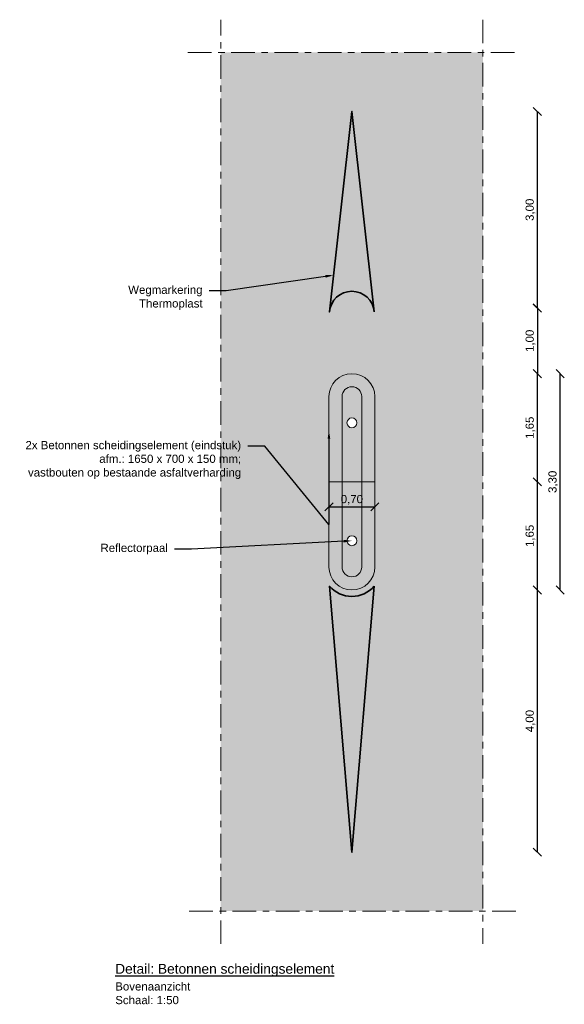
# Model space of a CAD drawing. Header units: metres. Extents: x -1 to 197910, y -70 to 354116.
# Tile 12 of 65: x 17 to 25, y 28 to 43. Entities that reach past the tile are written whole.
import ezdxf
from ezdxf import colors
from ezdxf.entities.mleader import LeaderData, LeaderLine
from ezdxf.math import Vec2, Vec3

# ---------------------------------------------------------------- set-up
doc = ezdxf.new("R2010")
doc.units = ezdxf.units.M
doc.header["$PDMODE"] = 1
doc.linetypes.add('ACAD_ISO04W100', pattern=[30, 24, -3, 0, -3])
for name, color, linetype, lineweight in [('N-WE-AL-DETAIL-G', 7, 'Continuous', 9), ('N-WE-VW-MARKERING-G', 7, 'Continuous', 35), ('X-XX-AL-AANKLEDING-M', 7, 'Continuous', 18), ('X-XX-AL-AANKLEDING-T25', 7, 'Continuous', 25), ('X-XX-AL-AANKLEDING-T30', 7, 'Continuous', 30)]:
    doc.layers.add(name, color=color, linetype=linetype, lineweight=lineweight)
doc.styles.add('NLCS_ISO', font='arial.ttf')
doc.styles.get("Standard").update_dxf_attribs({"font": 'arial.ttf'})
doc.dimstyles.new('NLCS_1-50', dxfattribs={"dimscale": 0.05, "dimtxt": 2.5, "dimasz": 2.5, "dimexe": 1.25, "dimexo": 0.625, "dimtad": 1, "dimtxsty": 'Standard', "dimblk": 'OBLIQUE', "dimcen": 0, "dimse1": 1, "dimse2": 1, "dimadec": 0, "dimazin": 0, "dimtfac": 1, "dimtmove": 0, "dimatfit": 3, "dimfxl": 1, "dimarcsym": 0})

# ---------------------------------------------------------------- blocks, each defined once
blk = doc.blocks.new('_Oblique')
at = {"color": 0, "linetype": 'ByBlock', "lineweight": -2}
blk.add_line((-0.5, -0.5), (0.5, 0.5), dxfattribs=at)
blk = doc.blocks.new('*D122')
at = {"layer": 'Defpoints', "color": 0, "transparency": 16777216}
for p in [(22.01622775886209, 34.715353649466), (24.84693366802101, 34.715353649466), (22.01622775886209, 30.71447593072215)]:
    blk.add_point(p, dxfattribs=at)
at = {"layer": 'X-XX-AL-AANKLEDING-M', "color": 0, "lineweight": -2, "transparency": 16777216}
blk.add_line((24.84693366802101, 30.71447593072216), (24.84693366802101, 34.715353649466), dxfattribs=at)
at = {"layer": 'X-XX-AL-AANKLEDING-M', "color": 0, "lineweight": -2, "transparency": 16777216, "xscale": 0.125, "yscale": 0.125, "zscale": 0.125}
for p, rotation in [((24.84693366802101, 34.715353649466), 90), ((24.84693366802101, 30.71447593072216), 270)]:
    blk.add_blockref('_Oblique', p, dxfattribs=dict(at, rotation=rotation))
at = {"layer": 'X-XX-AL-AANKLEDING-M', "color": 0, "transparency": 16777216, "insert": (24.740564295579, 32.71491479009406), "char_height": 0.125, "attachment_point": 5, "rotation": 90}
blk.add_mtext('4,00', dxfattribs=at)
blk = doc.blocks.new('*D123')
at = {"layer": 'Defpoints', "color": 0, "transparency": 16777216}
for p in [(22.01622775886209, 36.365353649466), (24.84693366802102, 36.365353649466), (22.01622775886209, 34.715353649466)]:
    blk.add_point(p, dxfattribs=at)
at = {"layer": 'X-XX-AL-AANKLEDING-M', "color": 0, "lineweight": -2, "transparency": 16777216}
blk.add_line((24.84693366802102, 34.715353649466), (24.84693366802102, 36.365353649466), dxfattribs=at)
at = {"layer": 'X-XX-AL-AANKLEDING-M', "color": 0, "lineweight": -2, "transparency": 16777216, "xscale": 0.125, "yscale": 0.125, "zscale": 0.125}
for p, rotation in [((24.84693366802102, 36.365353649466), 90), ((24.84693366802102, 34.715353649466), 270)]:
    blk.add_blockref('_Oblique', p, dxfattribs=dict(at, rotation=rotation))
at = {"layer": 'X-XX-AL-AANKLEDING-M', "color": 0, "transparency": 16777216, "insert": (24.74056429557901, 35.54035364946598), "char_height": 0.125, "attachment_point": 5, "rotation": 90}
blk.add_mtext('1,65', dxfattribs=at)
blk = doc.blocks.new('*D124')
at = {"layer": 'Defpoints', "color": 0, "transparency": 16777216}
for p in [(22.01622775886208, 38.01535364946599), (24.84693366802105, 38.01535364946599), (22.01622775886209, 36.365353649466)]:
    blk.add_point(p, dxfattribs=at)
at = {"layer": 'X-XX-AL-AANKLEDING-M', "color": 0, "lineweight": -2, "transparency": 16777216}
blk.add_line((24.84693366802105, 36.365353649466), (24.84693366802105, 38.01535364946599), dxfattribs=at)
at = {"layer": 'X-XX-AL-AANKLEDING-M', "color": 0, "lineweight": -2, "transparency": 16777216, "xscale": 0.125, "yscale": 0.125, "zscale": 0.125}
for p, rotation in [((24.84693366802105, 38.01535364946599), 90), ((24.84693366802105, 36.365353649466), 270)]:
    blk.add_blockref('_Oblique', p, dxfattribs=dict(at, rotation=rotation))
at = {"layer": 'X-XX-AL-AANKLEDING-M', "color": 0, "transparency": 16777216, "insert": (24.74056429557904, 37.19035364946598), "char_height": 0.125, "attachment_point": 5, "rotation": 90}
blk.add_mtext('1,65', dxfattribs=at)
blk = doc.blocks.new('*D125')
at = {"layer": 'Defpoints', "color": 0, "transparency": 16777216}
for p in [(22.0162277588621, 42.01623136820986), (24.84693366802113, 42.01623136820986), (22.01622775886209, 39.01535364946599)]:
    blk.add_point(p, dxfattribs=at)
at = {"layer": 'X-XX-AL-AANKLEDING-M', "color": 0, "lineweight": -2, "transparency": 16777216}
blk.add_line((24.84693366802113, 39.01535364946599), (24.84693366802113, 42.01623136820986), dxfattribs=at)
at = {"layer": 'X-XX-AL-AANKLEDING-M', "color": 0, "lineweight": -2, "transparency": 16777216, "xscale": 0.125, "yscale": 0.125, "zscale": 0.125}
for p, rotation in [((24.84693366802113, 42.01623136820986), 90), ((24.84693366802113, 39.01535364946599), 270)]:
    blk.add_blockref('_Oblique', p, dxfattribs=dict(at, rotation=rotation))
at = {"layer": 'X-XX-AL-AANKLEDING-M', "color": 0, "transparency": 16777216, "insert": (24.74056429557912, 40.51579250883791), "char_height": 0.125, "attachment_point": 5, "rotation": 90}
blk.add_mtext('3,00', dxfattribs=at)
blk = doc.blocks.new('*D126')
at = {"layer": 'Defpoints', "color": 0, "transparency": 16777216}
for p in [(22.01622775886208, 38.01535364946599), (25.19487969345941, 38.01535364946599), (22.01622775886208, 34.71535364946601)]:
    blk.add_point(p, dxfattribs=at)
at = {"layer": 'X-XX-AL-AANKLEDING-M', "color": 0, "lineweight": -2, "transparency": 16777216}
blk.add_line((25.19487969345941, 34.71535364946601), (25.19487969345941, 38.01535364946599), dxfattribs=at)
at = {"layer": 'X-XX-AL-AANKLEDING-M', "color": 0, "lineweight": -2, "transparency": 16777216, "xscale": 0.125, "yscale": 0.125, "zscale": 0.125}
for p, rotation in [((25.19487969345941, 38.01535364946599), 90), ((25.19487969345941, 34.71535364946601), 270)]:
    blk.add_blockref('_Oblique', p, dxfattribs=dict(at, rotation=rotation))
at = {"layer": 'X-XX-AL-AANKLEDING-M', "color": 0, "transparency": 16777216, "insert": (25.0885103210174, 36.36535364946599), "char_height": 0.125, "attachment_point": 5, "rotation": 90}
blk.add_mtext('3,30', dxfattribs=at)
blk = doc.blocks.new('*D127')
at = {"layer": 'Defpoints', "color": 0, "transparency": 16777216}
for p in [(22.36622775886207, 35.98426094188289), (21.66622775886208, 35.06535364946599), (22.36622775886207, 35.06535364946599)]:
    blk.add_point(p, dxfattribs=at)
at = {"layer": 'X-XX-AL-AANKLEDING-M', "color": 0, "lineweight": -2, "transparency": 16777216}
blk.add_line((21.66622775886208, 35.98426094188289), (22.36622775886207, 35.98426094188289), dxfattribs=at)
at = {"layer": 'X-XX-AL-AANKLEDING-M', "color": 0, "lineweight": -2, "transparency": 16777216, "xscale": 0.125, "yscale": 0.125, "zscale": 0.125, "rotation": 180}
blk.add_blockref('_Oblique', (21.66622775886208, 35.98426094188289), dxfattribs=at)
at = {"layer": 'X-XX-AL-AANKLEDING-M', "color": 0, "lineweight": -2, "transparency": 16777216, "xscale": 0.125, "yscale": 0.125, "zscale": 0.125}
blk.add_blockref('_Oblique', (22.36622775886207, 35.98426094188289), dxfattribs=at)
at = {"layer": 'X-XX-AL-AANKLEDING-M', "color": 0, "transparency": 16777216, "insert": (22.01622775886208, 36.09063031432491), "char_height": 0.125, "attachment_point": 5}
blk.add_mtext('0,70', dxfattribs=at)
blk = doc.blocks.new('*D157')
at = {"layer": 'Defpoints', "color": 0, "transparency": 16777216}
for p in [(22.35823987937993, 39.01780485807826), (22.01622775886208, 38.01535364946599), (24.84693366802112, 38.01535364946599)]:
    blk.add_point(p, dxfattribs=at)
at = {"layer": 'X-XX-AL-AANKLEDING-M', "color": 0, "lineweight": -2, "transparency": 16777216}
blk.add_line((24.84693366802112, 39.01780485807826), (24.84693366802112, 38.01535364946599), dxfattribs=at)
at = {"layer": 'X-XX-AL-AANKLEDING-M', "color": 0, "lineweight": -2, "transparency": 16777216, "xscale": 0.125, "yscale": 0.125, "zscale": 0.125}
for p, rotation in [((24.84693366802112, 39.01780485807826), 90), ((24.84693366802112, 38.01535364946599), 270)]:
    blk.add_blockref('_Oblique', p, dxfattribs=dict(at, rotation=rotation))
at = {"layer": 'X-XX-AL-AANKLEDING-M', "color": 0, "transparency": 16777216, "insert": (24.74056429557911, 38.51657925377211), "char_height": 0.125, "attachment_point": 5, "rotation": 90}
blk.add_mtext('1,00', dxfattribs=at)

msp = doc.modelspace()

# ---------------------------------------------------------------- hatches: boundary and pattern name
h = msp.add_hatch(color=256)
h.dxf.hatch_style = 1
edge = h.paths.add_edge_path()
edge.add_line((22.35823987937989, 38.95780485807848), (22.01622775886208, 42.01623136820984))
edge.add_line((22.01622775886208, 42.01623136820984), (21.67421563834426, 38.95780485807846))
edge.add_arc((22.01622775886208, 38.92897822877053), 0.3432248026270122, 4.817810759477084, 175.1821892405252, ccw=False)
h = msp.add_hatch(color=256)
h.dxf.hatch_style = 1
edge = h.paths.add_edge_path()
edge.add_line((22.35823987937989, 34.77290244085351), (22.01622775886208, 30.71447593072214))
edge.add_line((22.01622775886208, 30.71447593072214), (21.67421563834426, 34.77290244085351))
edge.add_arc((22.01622775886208, 35.07073704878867), 0.4535170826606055, 221.0503441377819, 318.9496558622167)
at = {"layer": 'N-WE-AL-DETAIL-G'}
h = msp.add_hatch(color=253, dxfattribs=at)
h.dxf.hatch_style = 1
h.paths.add_polyline_path([(20.01622775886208, 29.81447593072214), (24.01622775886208, 29.81447593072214), (24.01622775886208, 42.91623136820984), (20.01622775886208, 42.91623136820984)])
h.paths.add_polyline_path([(22.01622775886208, 42.01623136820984), (22.35615925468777, 38.97641074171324, -0.01363926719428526), (22.35823987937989, 38.95780485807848), (22.35615925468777, 38.97641074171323, 0.870152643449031), (21.67629626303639, 38.97641074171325), (21.67421563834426, 38.95780485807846, -0.01363926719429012), (21.67629626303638, 38.97641074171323)], flags=16)
h.paths.add_polyline_path([(22.36622775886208, 37.66535364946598), (22.36622775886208, 36.36535364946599), (22.36622775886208, 35.06535364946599, -1), (21.66622775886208, 35.06535364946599), (21.66622775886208, 36.36535364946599), (21.66622775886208, 37.66535364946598, -1)], flags=16)
h.paths.add_polyline_path([(22.16622775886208, 37.66535364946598), (22.16622775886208, 36.36535364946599), (22.16622775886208, 35.06535364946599, -1), (21.86622775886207, 35.06535364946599), (21.86622775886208, 36.36535364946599), (21.86622775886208, 37.66535364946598, -1)], flags=0)
h.paths.add_polyline_path([(22.09122775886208, 37.26535364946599, -1), (21.94122775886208, 37.26535364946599, -1)], flags=0)
h.paths.add_polyline_path([(22.09122775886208, 35.465353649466, -1), (21.94122775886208, 35.465353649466, -1)], flags=0)
h.paths.add_polyline_path([(21.67421563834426, 34.77290244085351, 0.455195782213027), (22.35823987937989, 34.77290244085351), (22.01622775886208, 30.71447593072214)], flags=16)
h = msp.add_hatch(color=251, dxfattribs=at)
h.dxf.hatch_style = 1
h.paths.add_polyline_path([(21.66622775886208, 37.66535364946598), (21.66622775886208, 36.36535364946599), (21.86622775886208, 36.36535364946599), (21.86622775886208, 37.66535364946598, -1), (22.16622775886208, 37.66535364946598), (22.16622775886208, 36.36535364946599), (22.36622775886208, 36.36535364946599), (22.36622775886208, 37.66535364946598, 1)])
h = msp.add_hatch(color=252, dxfattribs=at)
h.dxf.hatch_style = 1
h.paths.add_polyline_path([(21.86622775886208, 37.66535364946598), (21.86622775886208, 36.36535364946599), (22.16622775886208, 36.36535364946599), (22.16622775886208, 37.66535364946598, 1)])
h.paths.add_polyline_path([(22.09122775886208, 37.26535364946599, -1), (21.94122775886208, 37.26535364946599, -1)], flags=16)
h = msp.add_hatch(color=251, dxfattribs=at)
h.dxf.hatch_style = 1
h.paths.add_polyline_path([(22.36622775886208, 35.06535364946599), (22.36622775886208, 36.36535364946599), (22.16622775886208, 36.36535364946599), (22.16622775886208, 35.06535364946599, -1), (21.86622775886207, 35.06535364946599), (21.86622775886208, 36.36535364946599), (21.66622775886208, 36.36535364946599), (21.66622775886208, 35.06535364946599, 1)])
h = msp.add_hatch(color=252, dxfattribs=at)
h.dxf.hatch_style = 1
h.paths.add_polyline_path([(22.16622775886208, 35.06535364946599), (22.16622775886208, 36.36535364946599), (21.86622775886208, 36.36535364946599), (21.86622775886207, 35.06535364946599, 1)])
h.paths.add_polyline_path([(21.94122775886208, 35.465353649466, -1), (22.09122775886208, 35.465353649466, -1)], flags=16)

# ---------------------------------------------------------------- linework, layer by layer
at = {"layer": 'N-WE-AL-DETAIL-G', "linetype": 'ACAD_ISO04W100', "ltscale": 0.015}
for points in [[(20.01622775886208, 29.31447593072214), (20.01622775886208, 43.41623136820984)], [(24.01622775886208, 43.41623136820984), (24.01622775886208, 29.31447593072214)], [(19.51622775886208, 42.91623136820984), (24.51622775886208, 42.91623136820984)], [(24.51622775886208, 29.81447593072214), (19.51622775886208, 29.81447593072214)]]:
    msp.add_lwpolyline(points, dxfattribs=at)
at = {"layer": 'N-WE-AL-DETAIL-G'}
for points in [[(22.36622775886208, 36.36535364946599), (22.36622775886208, 37.66535364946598, 0.9999999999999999), (21.66622775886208, 37.66535364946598), (21.66622775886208, 36.36535364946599)], [(21.66622775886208, 36.36535364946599), (21.66622775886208, 35.06535364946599, 0.9999999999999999), (22.36622775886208, 35.06535364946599), (22.36622775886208, 36.36535364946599)]]:
    msp.add_lwpolyline(points, format="xyb", close=True, dxfattribs=at)
for points in [[(21.86622775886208, 36.36535364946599), (21.86622775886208, 37.66535364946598, -1), (22.16622775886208, 37.66535364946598), (22.16622775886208, 36.36535364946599)], [(22.16622775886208, 36.36535364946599), (22.16622775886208, 35.06535364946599, -1), (21.86622775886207, 35.06535364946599), (21.86622775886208, 36.36535364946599)]]:
    msp.add_lwpolyline(points, format="xyb", dxfattribs=at)
for centre in [(22.01622775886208, 37.26535364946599), (22.01622775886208, 35.465353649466)]:
    msp.add_circle(centre, 0.075, dxfattribs=at)
at = {"layer": 'N-WE-VW-MARKERING-G'}
for points in [[(22.35823987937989, 38.95780485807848), (22.01622775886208, 42.01623136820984), (21.67421563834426, 38.95780485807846, -0.919260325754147)], [(22.35823987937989, 34.77290244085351), (22.01622775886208, 30.71447593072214), (21.67421563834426, 34.77290244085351, 0.4551957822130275)]]:
    msp.add_lwpolyline(points, format="xyb", close=True, dxfattribs=at)

# ---------------------------------------------------------------- texts
at = {"layer": 'X-XX-AL-AANKLEDING-T25', "insert": (18.40665555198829, 28.72889830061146), "char_height": 0.125, "width": 0.9756932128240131, "attachment_point": 1, "style": 'NLCS_ISO'}
msp.add_mtext('Bovenaanzicht\\PSchaal: 1:50', dxfattribs=at)
at = {"layer": 'X-XX-AL-AANKLEDING-T30', "style": 'NLCS_ISO'}
msp.add_text('%%UDetail: Betonnen scheidingselement', height=0.15, dxfattribs=at).set_placement((18.40534842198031, 28.86012619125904))

# ---------------------------------------------------------------- dimensions: what is measured, and where the dimension line sits
at = {"layer": 'X-XX-AL-AANKLEDING-M'}
for base, p1, p2, picture, middle in [((24.84693366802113, 42.01623136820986), (22.01622775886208, 39.01535364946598), (22.01622775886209, 42.01623136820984), '*D125', (24.74056429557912, 40.51579250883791)), ((24.84693366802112, 38.01535364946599), (22.35823987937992, 39.01780485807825), (22.01622775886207, 38.01535364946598), '*D157', (24.74056429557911, 38.51657925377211)), ((24.84693366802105, 38.01535364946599), (22.01622775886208, 36.36535364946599), (22.01622775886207, 38.01535364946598), '*D124', (24.74056429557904, 37.19035364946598)), ((25.19487969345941, 38.01535364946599), (22.01622775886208, 34.715353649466), (22.01622775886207, 38.01535364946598), '*D126', (25.0885103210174, 36.36535364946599)), ((24.84693366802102, 36.365353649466), (22.01622775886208, 34.71535364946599), (22.01622775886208, 36.36535364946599), '*D123', (24.74056429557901, 35.54035364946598)), ((24.84693366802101, 34.715353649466), (22.01622775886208, 30.71447593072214), (22.01622775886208, 34.71535364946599), '*D122', (24.740564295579, 32.71491479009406))]:
    dim = msp.add_linear_dim(base=base, p1=p1, p2=p2, angle=90, dimstyle='NLCS_1-50', override={"dimzin": 0}, dxfattribs=at)
    dim.commit()
    dim.dimension.update_dxf_attribs({"geometry": picture, "text_midpoint": middle})
dim = msp.add_linear_dim(base=(22.36622775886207, 35.98426094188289), p1=(21.66622775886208, 35.06535364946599), p2=(22.36622775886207, 35.06535364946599), dimstyle='NLCS_1-50', override={"dimzin": 0}, dxfattribs=at)
dim.commit()
dim.dimension.update_dxf_attribs({"geometry": '*D127', "text_midpoint": (22.01622775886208, 36.09063031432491)})

# ---------------------------------------------------------------- leaders
at = {"layer": 'X-XX-AL-AANKLEDING-T25'}
ml = msp.add_multileader_mtext('Standard', dxfattribs=at)
ml.set_content('Wegmarkering\\PThermoplast', color=256, style='NLCS_ISO')
ml.set_leader_properties()
ml.build(insert=Vec2(0, 0))
ml.multileader.update_dxf_attribs({"arrow_head_size": 0.125})
ctx = ml.context
ctx.base_point, ctx.char_height, ctx.arrow_head_size, ctx.landing_gap_size, ctx.plane_origin = Vec3(18.51746222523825, 39.2782821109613), 0.125, 0.125, 0.1, Vec3(18.19175028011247, 38.68550692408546)
ctx.text_align_type = 2
notes = []
notes.append((ctx, [(0, (1, 1, 0), (20.09835861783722, 39.2782821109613), (-1, 0), 0.2593070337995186, [(0, [(21.73681277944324, 39.51757670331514)], 0, [])])]))
ctx.mtext.insert, ctx.mtext.alignment, ctx.mtext.flow_direction = Vec3(19.7390515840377, 39.35813374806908), 3, 5
ml = msp.add_multileader_mtext('Standard', dxfattribs=at)
ml.set_content('2x Betonnen scheidingselement (eindstuk)\\Pafm.: 1650 x 700 x 150 mm;\\Pvastbouten op bestaande asfaltverharding', color=256, style='NLCS_ISO')
ml.set_leader_properties()
ml.build(insert=Vec2(0, 0))
ml.multileader.update_dxf_attribs({"arrow_head_size": 0.125})
ctx = ml.context
ctx.base_point, ctx.char_height, ctx.arrow_head_size, ctx.landing_gap_size, ctx.plane_origin = Vec3(16.94771084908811, 36.90689911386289), 0.125, 0.125, 0.1, Vec3(18.15697842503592, 36.31412392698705)
ctx.text_align_type = 2
notes.append((ctx, [(0, (1, 1, 0), (20.68634939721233, 36.90689911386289), (-1, 0), 0.2593070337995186, [(1, [(21.66622775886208, 37.14747065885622), (21.66622775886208, 35.71535364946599)], 0, [])])]))
ctx.mtext.insert, ctx.mtext.alignment, ctx.mtext.flow_direction = Vec3(20.3270423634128, 36.98777394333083), 3, 5
ml = msp.add_multileader_mtext('Standard', dxfattribs=at)
ml.set_content('Reflectorpaal', color=256, style='NLCS_ISO')
ml.set_leader_properties()
ml.build(insert=Vec2(0, 0))
ml.multileader.update_dxf_attribs({"arrow_head_size": 0.125})
ctx = ml.context
ctx.base_point, ctx.char_height, ctx.arrow_head_size, ctx.landing_gap_size, ctx.plane_origin = Vec3(18.10700662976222, 35.34006341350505), 0.125, 0.125, 0.1, Vec3(18.15697842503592, 34.74728822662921)
ctx.text_align_type = 2
notes.append((ctx, [(0, (1, 1, 0), (19.5692127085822, 35.34006341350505), (-1, 0), 0.2593070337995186, [(0, [(22.01622775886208, 35.465353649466)], 0, [])])]))
ctx.mtext.insert, ctx.mtext.alignment, ctx.mtext.flow_direction = Vec3(19.20990567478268, 35.41991505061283), 3, 5
for ctx, leaders in notes:
    for number, flags, end, landing, length, lines in leaders:
        leader = LeaderData()
        leader.index, (leader.has_last_leader_line, leader.has_dogleg_vector, leader.attachment_direction) = number, flags
        leader.last_leader_point, leader.dogleg_vector, leader.dogleg_length = Vec3(end), Vec3(landing), length
        for number, points, colour, breaks in lines:
            line = LeaderLine()
            line.index, line.vertices, line.color, line.breaks = number, Vec3.list(points), colors.encode_raw_color(colour), breaks
            leader.lines.append(line)
        ctx.leaders.append(leader)

doc.saveas('drawing.dxf')
